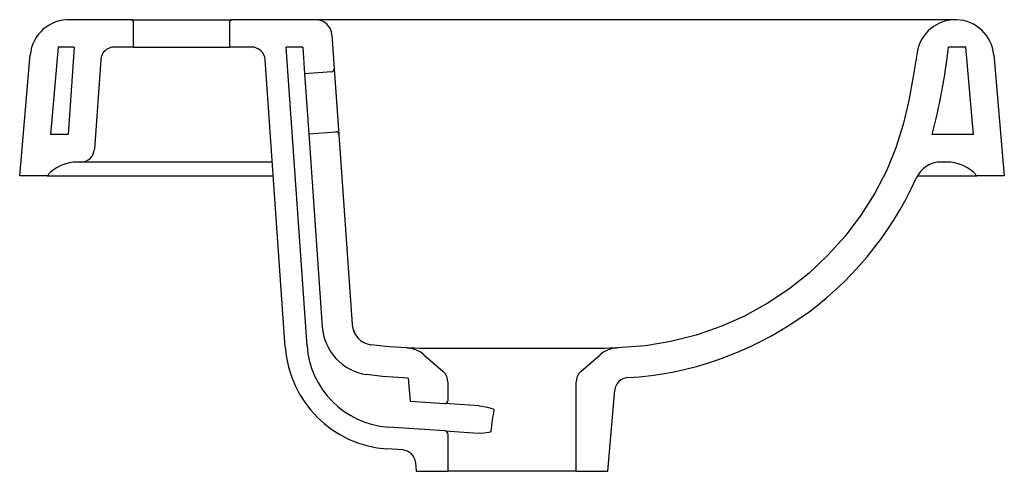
# Model space of a CAD drawing. Header units: millimetres. Extents: x 3660.623 to 3660.983, y 1591.036 to 1591.201.
import ezdxf

# ---------------------------------------------------------------- set-up
doc = ezdxf.new("R2010")
doc.units = ezdxf.units.MM
doc.layers.add('SANINDUSA', color=3, linetype='Continuous')

msp = doc.modelspace()

# ---------------------------------------------------------------- linework, layer by layer
at = {"layer": 'SANINDUSA'}
for p, q in [((3660.64148871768, 1591.200541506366), (3660.64148871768, 1591.200556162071)), ((3660.663603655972, 1591.200556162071), (3660.64148871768, 1591.200556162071)), ((3660.663603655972, 1591.200556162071), (3660.700603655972, 1591.200556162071)), ((3660.664603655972, 1591.190556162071), (3660.664603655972, 1591.199556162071)), ((3660.699603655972, 1591.199556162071), (3660.699603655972, 1591.190556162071)), ((3660.73111827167, 1591.200556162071), (3660.700603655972, 1591.200556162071)), ((3660.737103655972, 1591.194974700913), (3660.737968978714, 1591.182600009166)), ((3660.637054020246, 1591.190556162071), (3660.634254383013, 1591.158556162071)), ((3660.642854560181, 1591.190556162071), (3660.637054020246, 1591.190556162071)), ((3660.642854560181, 1591.190556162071), (3660.640616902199, 1591.158556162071)), ((3660.664603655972, 1591.190556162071), (3660.657541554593, 1591.190556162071)), ((3660.664603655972, 1591.190556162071), (3660.699603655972, 1591.190556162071)), ((3660.707689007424, 1591.190556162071), (3660.699603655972, 1591.190556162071)), ((3660.726412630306, 1591.190556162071), (3660.720371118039, 1591.190556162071)), ((3660.728002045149, 1591.081428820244), (3660.720371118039, 1591.190556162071)), ((3660.726412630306, 1591.190556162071), (3660.72709226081, 1591.180836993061)), ((3660.968803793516, 1591.190556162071), (3660.962512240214, 1591.190556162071)), ((3660.971603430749, 1591.158556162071), (3660.968803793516, 1591.190556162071)), ((3660.62294205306, 1591.143556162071), (3660.626803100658, 1591.187688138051)), ((3660.652553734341, 1591.185904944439), (3660.650267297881, 1591.153207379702)), ((3660.720021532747, 1591.080870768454), (3660.712676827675, 1591.185904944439)), ((3660.979054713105, 1591.187688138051), (3660.982915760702, 1591.143556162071)), ((3660.737041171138, 1591.181532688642), (3660.72709226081, 1591.180836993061)), ((3660.737968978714, 1591.182600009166), (3660.739643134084, 1591.15865847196)), ((3660.72709226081, 1591.180836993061), (3660.728626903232, 1591.158890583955)), ((3660.728626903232, 1591.158890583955), (3660.73857581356, 1591.159586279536)), ((3660.640616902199, 1591.158556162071), (3660.634254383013, 1591.158556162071)), ((3660.728626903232, 1591.158890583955), (3660.733558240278, 1591.088369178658)), ((3660.739643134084, 1591.15865847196), (3660.744504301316, 1591.089140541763)), ((3660.971603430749, 1591.158556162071), (3660.956516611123, 1591.158556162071)), ((3660.64527947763, 1591.148556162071), (3660.644122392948, 1591.148556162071)), ((3660.69143550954, 1591.148556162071), (3660.64527947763, 1591.148556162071)), ((3660.961735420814, 1591.148556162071), (3660.959806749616, 1591.148556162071)), ((3660.63294205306, 1591.143556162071), (3660.62294205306, 1591.143556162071)), ((3660.63294205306, 1591.143556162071), (3660.715638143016, 1591.143556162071)), ((3660.951145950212, 1591.143556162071), (3660.972915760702, 1591.143556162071)), ((3660.982915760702, 1591.143556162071), (3660.972915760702, 1591.143556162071)), ((3660.733981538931, 1591.085496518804), (3660.734046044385, 1591.085275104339)), ((3660.7644313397, 1591.080610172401), (3660.764852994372, 1591.080609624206)), ((3660.770683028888, 1591.078162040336), (3660.777709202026, 1591.072054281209)), ((3660.828148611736, 1591.072054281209), (3660.835174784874, 1591.078162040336)), ((3660.76495117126, 1591.069591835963), (3660.765684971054, 1591.061204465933)), ((3660.779428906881, 1591.068280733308), (3660.779428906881, 1591.061315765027)), ((3660.826428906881, 1591.035556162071), (3660.826428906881, 1591.068280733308)), ((3660.837928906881, 1591.035556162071), (3660.840523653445, 1591.065214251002)), ((3660.765684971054, 1591.061204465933), (3660.778359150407, 1591.060318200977)), ((3660.790903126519, 1591.059441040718), (3660.778359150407, 1591.060318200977)), ((3660.778498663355, 1591.0502840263), (3660.757691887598, 1591.051738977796)), ((3660.778498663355, 1591.0502840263), (3660.790542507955, 1591.049441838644)), ((3660.779428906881, 1591.04928646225), (3660.779428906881, 1591.035556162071)), ((3660.763013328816, 1591.043347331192), (3660.757133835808, 1591.043758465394)), ((3660.767645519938, 1591.038795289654), (3660.767928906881, 1591.035556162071)), ((3660.767928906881, 1591.035556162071), (3660.779428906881, 1591.035556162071)), ((3660.826428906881, 1591.035556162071), (3660.779428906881, 1591.035556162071)), ((3660.826428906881, 1591.035556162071), (3660.837928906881, 1591.035556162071))]:
    msp.add_line(p, q, dxfattribs=at)
at = {"layer": 'SANINDUSA', "flags": 128}
for points in [[(3660.964794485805, 1591.200553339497), (3660.963101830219, 1591.200551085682), (3660.961871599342, 1591.200551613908), (3660.96015705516, 1591.200552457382), (3660.958088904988, 1591.200552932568), (3660.955787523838, 1591.200553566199), (3660.953370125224, 1591.200554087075), (3660.950457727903, 1591.200554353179), (3660.947671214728, 1591.200554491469), (3660.945136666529, 1591.200554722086), (3660.9428095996, 1591.200554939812), (3660.940563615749, 1591.200555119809), (3660.937553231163, 1591.200555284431), (3660.934805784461, 1591.200555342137), (3660.931686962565, 1591.20055541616), (3660.927893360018, 1591.200555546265), (3660.92335096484, 1591.200555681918), (3660.918114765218, 1591.200555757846), (3660.912497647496, 1591.200555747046), (3660.904025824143, 1591.200555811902), (3660.894850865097, 1591.200555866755), (3660.884984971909, 1591.200555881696), (3660.874517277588, 1591.20055593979), (3660.863792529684, 1591.200556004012), (3660.850189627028, 1591.200556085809), (3660.836499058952, 1591.200556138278), (3660.82284959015, 1591.20055615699), (3660.809281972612, 1591.200556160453), (3660.795686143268, 1591.200556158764), (3660.782138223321, 1591.200556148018), (3660.768744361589, 1591.200556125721), (3660.755596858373, 1591.200556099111), (3660.745167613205, 1591.200556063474), (3660.734770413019, 1591.200556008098), (3660.731384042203, 1591.200555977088)], [(3660.951080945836, 1591.188615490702), (3660.949649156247, 1591.179795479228), (3660.947972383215, 1591.170988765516), (3660.945894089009, 1591.162283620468), (3660.943257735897, 1591.153768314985), (3660.939906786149, 1591.145531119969), (3660.935544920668, 1591.137133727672), (3660.930472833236, 1591.129105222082), (3660.924749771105, 1591.121526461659), (3660.918434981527, 1591.11447830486), (3660.911542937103, 1591.107994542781), (3660.904103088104, 1591.102092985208), (3660.896197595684, 1591.096830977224), (3660.887908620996, 1591.092265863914), (3660.879246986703, 1591.088419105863), (3660.870259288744, 1591.085306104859), (3660.861042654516, 1591.082955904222), (3660.851694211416, 1591.08139754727), (3660.841426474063, 1591.080610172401)], [(3660.7644313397, 1591.080610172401), (3660.757862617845, 1591.081004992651), (3660.751305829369, 1591.081785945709)], [(3660.764852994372, 1591.080609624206), (3660.764996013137, 1591.080609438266), (3660.765949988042, 1591.080607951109), (3660.767352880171, 1591.080605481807), (3660.76929154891, 1591.080601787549), (3660.771558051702, 1591.080597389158), (3660.774210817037, 1591.080593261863), (3660.777382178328, 1591.080589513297), (3660.780725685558, 1591.080586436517), (3660.782517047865, 1591.080585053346), (3660.784343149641, 1591.080583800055), (3660.788395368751, 1591.080581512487), (3660.792435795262, 1591.080579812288), (3660.794524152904, 1591.080579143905), (3660.796605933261, 1591.080578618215), (3660.801076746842, 1591.080577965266), (3660.805350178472, 1591.080578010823), (3660.807495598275, 1591.080578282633), (3660.809593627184, 1591.080578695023), (3660.813968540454, 1591.080580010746), (3660.81798781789, 1591.080581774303), (3660.819945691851, 1591.08058283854), (3660.821821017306, 1591.080583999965), (3660.825600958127, 1591.080586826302), (3660.828891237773, 1591.080589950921), (3660.831863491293, 1591.080593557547), (3660.834605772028, 1591.08059795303), (3660.836816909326, 1591.080602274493), (3660.838617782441, 1591.080605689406), (3660.840044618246, 1591.080608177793), (3660.840942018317, 1591.08060955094), (3660.841380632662, 1591.080610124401), (3660.841426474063, 1591.080610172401), (3660.841426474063, 1591.080610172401)], [(3660.76495117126, 1591.069591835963), (3660.755584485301, 1591.070171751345), (3660.749716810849, 1591.070901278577)], [(3660.790903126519, 1591.059441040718), (3660.794018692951, 1591.058961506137), (3660.795514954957, 1591.058536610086), (3660.79599714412, 1591.05832051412), (3660.796141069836, 1591.058220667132), (3660.796193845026, 1591.058167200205), (3660.796231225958, 1591.058105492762), (3660.796241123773, 1591.058061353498), (3660.796238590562, 1591.058028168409)], [(3660.795225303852, 1591.050079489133), (3660.795204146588, 1591.050022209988), (3660.795159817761, 1591.049966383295), (3660.794976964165, 1591.049847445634), (3660.794488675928, 1591.049685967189), (3660.792678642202, 1591.04944206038), (3660.791774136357, 1591.049407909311), (3660.790542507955, 1591.049441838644)]]:
    msp.add_lwpolyline(points, dxfattribs=at)
at = {"layer": 'SANINDUSA'}
for centre, radius, start, end in [((3660.640848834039, 1591.186456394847), 0.01409963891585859, 87.39885332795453, 174.9882572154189), ((3660.663603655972, 1591.199556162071), 0.0009999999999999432, 0, 90), ((3660.700603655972, 1591.199556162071), 0.001000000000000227, 90, 180), ((3660.73111827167, 1591.194556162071), 0.005999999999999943, 4.000000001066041, 90), ((3660.965011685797, 1591.186458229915), 0.01409678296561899, 5.005273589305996, 171.1973157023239), ((3660.657541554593, 1591.185556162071), 0.005000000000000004, 90, 175.999999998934), ((3660.707689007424, 1591.185556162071), 0.005000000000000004, 4.000000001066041, 90), ((3660.739585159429, 1591.215762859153), 0.2243476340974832, 345.2269297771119, 353.5488806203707), ((3660.736971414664, 1591.182530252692), 0.0009999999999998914, 274.0000000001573, 4.000000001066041), ((3660.738645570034, 1591.158588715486), 0.001000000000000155, 4.000000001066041, 94.00000000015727), ((3660.64527947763, 1591.153556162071), 0.005000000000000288, 270, 355.999999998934), ((3660.644122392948, 1591.133556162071), 0.01500000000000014, 90, 138.189685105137), ((3660.959806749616, 1591.138556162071), 0.01, 90, 155.9095136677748), ((3660.961735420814, 1591.133556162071), 0.015, 41.81031489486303, 90), ((3660.837921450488, 1591.193078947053), 0.1235243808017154, 273.383274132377, 335.8988674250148), ((3660.752511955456, 1591.089694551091), 0.01899999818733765, 184.0000001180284, 261.5403431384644), ((3660.752484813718, 1591.089698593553), 0.007999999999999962, 184.000000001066, 261.5252788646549), ((3660.752484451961, 1591.089702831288), 0.007999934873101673, 184.2620691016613, 261.4203245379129), ((3660.759924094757, 1591.083661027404), 0.04000000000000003, 184.000000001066, 265.9999999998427), ((3660.759924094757, 1591.083661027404), 0.03200000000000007, 184.000000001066, 265.9999999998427), ((3660.764122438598, 1591.070614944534), 0.01000000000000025, 48.9999999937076, 88.22984545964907), ((3660.841735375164, 1591.070614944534), 0.01000000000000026, 91.77015454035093, 131.0000000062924), ((3660.774428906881, 1591.068280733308), 0.005, 0, 48.9999999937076), ((3660.831428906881, 1591.068280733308), 0.005, 131.0000000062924, 180), ((3660.845504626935, 1591.064778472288), 0.005000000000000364, 93.36392984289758, 175.0000000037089), ((3660.778428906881, 1591.061315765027), 0.0009999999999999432, 265.9999999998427, 0), ((3660.778428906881, 1591.04928646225), 0.0009999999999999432, 0, 85.99999999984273), ((3660.762664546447, 1591.038359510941), 0.005000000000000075, 4.999999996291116, 85.99999999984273)]:
    msp.add_arc(centre, radius, start, end, dxfattribs=at)
msp.add_ellipse((3660.802963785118, 1590.377079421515), major_axis=(-0.0008560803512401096, 0.7015882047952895), ratio=0.03489944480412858, start_param=0.2431181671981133, end_param=0.2864099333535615, dxfattribs=at)
msp.add_open_spline([(3660.715288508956, 1591.148556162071), (3660.714209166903, 1591.148556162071), (3660.71193384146, 1591.148556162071), (3660.708891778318, 1591.148556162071), (3660.706194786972, 1591.148556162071), (3660.704000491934, 1591.148556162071), (3660.701241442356, 1591.148556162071), (3660.698096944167, 1591.148556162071), (3660.694589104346, 1591.148556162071), (3660.692506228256, 1591.148556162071), (3660.69143550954, 1591.148556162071)], degree=3, knots=[0, 0, 0, 0, 0.120050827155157, 0.2530751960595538, 0.3426129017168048, 0.4314115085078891, 0.5129458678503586, 0.6792157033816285, 0.8350983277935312, 1, 1, 1, 1], dxfattribs=at)

doc.saveas('drawing.dxf')
